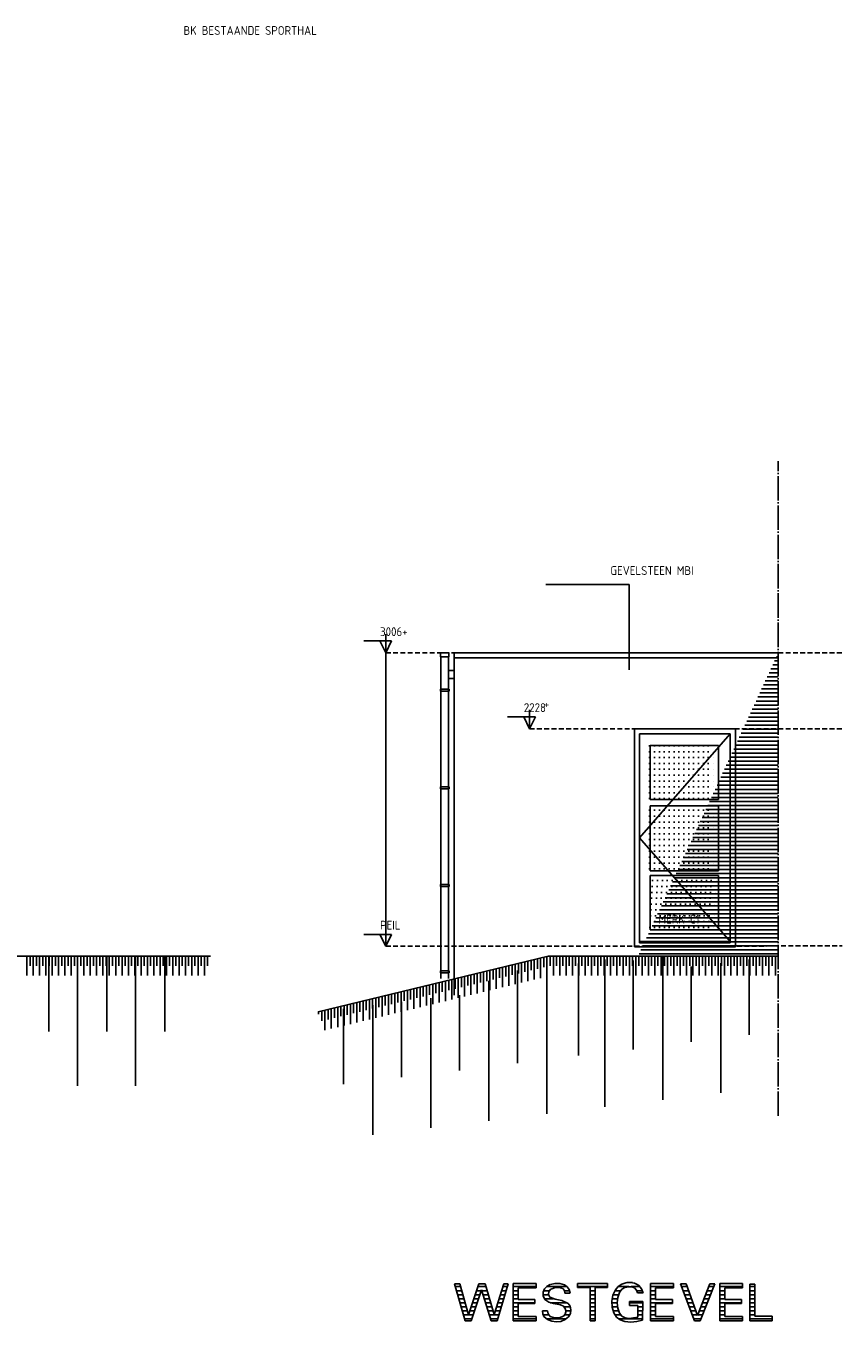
# Model space of a CAD drawing. Extents: x -20500 to 18806, y -14250 to 12231.
# Tile 16 of 16: x 10442 to 18806, y -2286 to 10989. Entities that reach past the tile are written whole.
import ezdxf

# ---------------------------------------------------------------- set-up
doc = ezdxf.new("R2010")
doc.units = 0
doc.header["$MEASUREMENT"] = 0
for name, pattern in [('DASHDOT', [300, 250, -25, 0, -25]), ('DASHED', [75, 50, -25]), ('DOT', [50, 0, -50])]:
    doc.linetypes.add(name, pattern=pattern)
for name, color, linetype in [('LAYER01', 7, 'CONTINUOUS'), ('LAYER107', 2, 'DOT'), ('LAYER11', 3, 'CONTINUOUS'), ('LAYER30', 1, 'CONTINUOUS'), ('LAYER52', 7, 'DASHED')]:
    doc.layers.add(name, color=color, linetype=linetype)
doc.styles.get("Standard").update_dxf_attribs({"font": 'isocp.shx'})

msp = doc.modelspace()

# ---------------------------------------------------------------- linework, layer by layer
at = {"layer": 'LAYER01', "color": 3, "linetype": 'DASHDOT'}
msp.add_line((18151.8753, -173.4848), (18151.8753, 6531.5155), dxfattribs=at)
at = {"layer": 'LAYER01', "color": 5, "linetype": 'Continuous'}
for p, q in [((16623.7503, 5269.34435), (15770.7489, 5269.34435)), ((16623.7503, 4394.516), (16623.7503, 5269.34435)), ((13903.5019, 4691.016), (14189.74915, 4691.016)), ((14129.74855, 4568.51465), (14069.751, 4691.016)), ((14129.74855, 4568.51465), (14129.74855, 4761.0153)), ((14189.74915, 4691.016), (14129.74855, 4568.51465)), ((14129.74855, 1562.5782), (14129.74855, 4568.51465)), ((14690.87675, 4568.51465), (14775.87585, 4568.51465)), ((14690.87675, 4527.63975), (14690.87675, 4568.51465)), ((14775.87585, 4527.63975), (14690.87675, 4527.63975)), ((14775.87585, 4568.51465), (14775.87585, 4527.63975)), ((15602.623, 4568.51465), (15602.623, 4569.51525)), ((15602.623, 3790.5159), (15602.623, 3983.0147)), ((15376.37635, 3913.015), (15662.6251, 3913.015)), ((15602.623, 3790.5159), (15542.62545, 3913.015)), ((15662.6251, 3913.015), (15602.623, 3790.5159)), ((14129.74855, 1562.5782), (14129.74855, 1755.07715)), ((13903.5019, 1685.0775), (14189.74915, 1685.0775)), ((14129.74855, 1562.5782), (14069.751, 1685.0775)), ((14189.74915, 1685.0775), (14129.74855, 1562.5782))]:
    msp.add_line(p, q, dxfattribs=at)
at = {"layer": 'LAYER01', "color": 5, "linetype": 'DASHED'}
for p, q in [((14129.74855, 4568.51465), (14831.8741, 4568.51465)), ((15602.623, 4568.51465), (18805.6244, 4568.51465)), ((15602.623, 3790.5159), (18805.6244, 3790.5159)), ((14129.74855, 1562.5782), (18805.6244, 1566.57865))]:
    msp.add_line(p, q, dxfattribs=at)
at = {"layer": 'LAYER01', "color": 1, "linetype": 'Continuous'}
for p, q in [((18151.8753, 4568.51465), (14831.8741, 4568.51465)), ((14831.8741, 4568.51465), (14831.8741, 1062.5162)), ((18151.8753, 4518.5154), (14831.8741, 4518.5154)), ((10678.2486, 1462.4531), (10678.2486, 690.4541)), ((10970.24995, 1462.4531), (10970.24995, 132.45245)), ((11272.25035, 1462.4531), (11272.25035, 690.4541)), ((11564.24865, 1462.4531), (11564.24865, 132.45245)), ((11866.2483, 1462.4531), (11866.2483, 690.4541)), ((15780.37565, 1342.8751), (15780.37565, -154.1246)), ((16103.8742, 1386.9852), (16103.8742, 442.9851)), ((16374.3744, 1427.5157), (16374.3744, -82.3281)), ((16666.37575, 1418.60865), (16666.37575, 506.6085)), ((16968.37615, 1459.4693), (16968.37615, -10.53055)), ((17260.37445, 1354.7658), (17260.37445, 582.76485)), ((17562.3749, 1391.2656), (17562.3749, 61.26495)), ((17854.3762, 1426.56335), (17854.3762, 654.5624)), ((15186.3739, 1208.0783), (15186.3739, -225.9221)), ((15478.37675, 1315.37495), (15478.37675, 367.3743)), ((14884.37345, 1062.5162), (14884.37345, 290.5153)), ((13998.3734, 960.4845), (13998.3734, -369.5151)), ((14290.3763, 995.7803), (14290.3763, 223.7813)), ((14592.3767, 1032.28195), (14592.3767, -297.7186)), ((13696.373, 923.9847), (13696.373, 151.98375))]:
    msp.add_line(p, q, dxfattribs=at)
at = {"layer": 'LAYER01', "color": 6, "linetype": 'Continuous'}
for p, q in [((18151.8753, 4527.3941), (18132.8537, 4527.3941)), ((18151.8753, 4404.0291), (18075.7828, 4404.0291)), ((18151.8753, 4445.1515), (18094.8044, 4445.1515)), ((18151.8753, 4486.27165), (18113.8275, 4486.27165)), ((18151.8753, 4280.66595), (18018.7134, 4280.66595)), ((18151.8753, 4321.7884), (18037.735, 4321.7884)), ((18151.8753, 4362.90895), (18056.7566, 4362.90895)), ((18151.8753, 4116.1808), (17942.62085, 4116.1808)), ((18151.8753, 4157.30325), (17961.64245, 4157.30325)), ((18151.8753, 4198.4234), (17980.6656, 4198.4234)), ((18151.8753, 4239.5458), (17999.69175, 4239.5458)), ((18151.8753, 3992.8177), (17885.55145, 3992.8177)), ((18151.8753, 4033.9382), (17904.57305, 4033.9382)), ((18151.8753, 4075.06025), (17923.59465, 4075.06025)), ((18151.8753, 3869.45455), (17828.48055, 3869.45455)), ((18151.8753, 3910.5751), (17847.50365, 3910.5751)), ((18151.8753, 3951.69755), (17866.52525, 3951.69755)), ((18151.8753, 3746.08955), (17771.41115, 3746.08955)), ((18151.8753, 3787.212), (17790.43275, 3787.212)), ((18151.8753, 3828.33215), (17809.45435, 3828.33215)), ((18151.8753, 3622.72645), (17714.34175, 3622.72645)), ((18151.8753, 3663.8489), (17733.36335, 3663.8489)), ((18151.8753, 3704.9694), (17752.38955, 3704.9694)), ((18151.8753, 3458.24125), (17638.2492, 3458.24125)), ((18151.8753, 3499.3637), (17657.2708, 3499.3637)), ((18151.8753, 3540.48385), (17676.2924, 3540.48385)), ((18151.8753, 3581.6063), (17695.3186, 3581.6063)), ((18151.8753, 3334.87815), (17581.1798, 3334.87815)), ((18151.8753, 3375.9983), (17600.2014, 3376.0006)), ((18151.8753, 3417.12075), (17619.223, 3417.12075)), ((18151.8753, 3211.51505), (17524.1089, 3211.51505)), ((18151.8753, 3252.63555), (17543.1305, 3252.63555)), ((18151.8753, 3293.75765), (17562.15365, 3293.75765)), ((18151.8753, 3088.15), (17467.0395, 3088.15)), ((18151.8753, 3129.27245), (17486.0611, 3129.27245)), ((18151.8753, 3170.3928), (17505.0873, 3170.3928)), ((18151.8753, 2923.66675), (17390.94695, 2923.66675)), ((18151.8753, 2964.7871), (17409.96855, 2964.7871)), ((18151.8753, 3005.90935), (17428.9917, 3005.90935)), ((18151.8753, 3047.0297), (17448.0179, 3047.0297)), ((18151.8753, 2800.30155), (17333.87755, 2800.30155)), ((18151.8753, 2841.424), (17352.89915, 2841.424)), ((18151.8753, 2882.54435), (17371.9208, 2882.54435)), ((18151.8753, 2676.93865), (17276.80665, 2676.93865)), ((18151.8753, 2718.05895), (17295.82975, 2718.06085)), ((18151.8753, 2759.1812), (17314.8514, 2759.1812)), ((18151.8753, 2553.5755), (17219.73725, 2553.5755)), ((18151.8753, 2594.69585), (17238.75885, 2594.69585)), ((18151.8753, 2635.8183), (17257.78505, 2635.8183)), ((18151.8753, 2430.2105), (17162.66785, 2430.2105)), ((18151.8753, 2471.33295), (17181.68945, 2471.33295)), ((18151.8753, 2512.45325), (17200.71565, 2512.45325)), ((18151.8753, 2265.72725), (17086.5753, 2265.72725)), ((18151.8753, 2306.84755), (17105.5969, 2306.84755)), ((18151.8753, 2347.9698), (17124.62005, 2347.9698)), ((18151.8753, 2389.09015), (17143.6447, 2389.09015)), ((18151.8753, 2142.362), (17029.5059, 2142.362)), ((18151.8753, 2183.48445), (17048.52755, 2183.48445)), ((18151.8753, 2224.6048), (17067.54915, 2224.6048)), ((18151.8753, 2018.9991), (16972.435, 2018.9991)), ((18151.8753, 2060.11945), (16991.45815, 2060.12135)), ((18151.8753, 2101.2417), (17010.4828, 2101.2417)), ((18151.8753, 1895.636), (16915.3656, 1895.636)), ((18151.8753, 1936.7563), (16934.3872, 1936.7563)), ((18151.8753, 1977.87875), (16953.4134, 1977.87875)), ((18151.8753, 1731.15065), (16839.27305, 1731.15065)), ((18151.8753, 1772.27095), (16858.2962, 1772.27095)), ((18151.8753, 1813.3934), (16877.3178, 1813.3934)), ((18151.8753, 1854.51375), (16896.344, 1854.51375)), ((18151.8753, 1607.7875), (16782.20365, 1607.7875)), ((18151.8753, 1648.90785), (16801.2253, 1648.90785)), ((18151.8753, 1690.0303), (16820.2469, 1690.0303)), ((18151.8753, 1484.4226), (16725.13275, 1484.4226)), ((18151.8753, 1525.54495), (16744.1559, 1525.54495)), ((18151.8753, 1566.66525), (16763.18205, 1566.66525))]:
    msp.add_line(p, q, dxfattribs=at)
at = {"layer": 'LAYER01', "color": 3, "linetype": 'DOT'}
for p, q in [((16833.1253, 3615.51095), (17533.8745, 3615.51095)), ((16833.1253, 3555.51145), (17533.8745, 3555.51145)), ((16833.1253, 3495.5101), (17533.8745, 3495.5101)), ((16833.1253, 3435.51065), (17533.8745, 3435.51065)), ((16833.1253, 3375.51115), (17533.8745, 3375.51115)), ((16833.1253, 3315.5098), (17533.8745, 3315.5098)), ((16833.1253, 3255.51035), (17533.8745, 3255.51035)), ((16833.1253, 3195.51105), (17533.8745, 3195.51105)), ((16833.1253, 3135.5097), (17533.8745, 3135.5097)), ((16833.1253, 3075.5104), (17533.8745, 3075.5104)), ((16833.1253, 2955.51165), (17533.8745, 2955.51165)), ((16833.1253, 2895.5103), (17533.8745, 2895.5103)), ((16833.1253, 2835.51085), (17533.8745, 2835.51085)), ((16833.1253, 2775.51155), (17533.8745, 2775.51155)), ((16833.1253, 2715.51), (17533.8745, 2715.51)), ((16833.1253, 2655.5107), (17533.8745, 2655.5107)), ((16833.1253, 2595.51125), (17533.8745, 2595.51125)), ((16833.1253, 2535.50985), (17533.8745, 2535.50985)), ((16833.1253, 2475.5106), (17533.8745, 2475.5106)), ((16833.1253, 2415.51115), (17533.8745, 2415.51115)), ((16833.1253, 2355.50975), (17533.8745, 2355.50975)), ((16859.7931, 2175.51155), (17533.8745, 2175.51155)), ((16863.40485, 2235.511), (17533.8745, 2235.511)), ((16848.9578, 1995.51145), (17533.8745, 1995.51145)), ((16852.5696, 2055.5109), (17533.8745, 2055.5109)), ((16856.18135, 2115.5102), (17533.8745, 2115.5102)), ((16841.7343, 1875.5108), (17533.8745, 1875.5108)), ((16845.34605, 1935.51005), (17533.8745, 1935.51005)), ((16834.5093, 1755.50995), (17533.8745, 1755.50995)), ((16838.12255, 1815.5113), (17533.8745, 1815.5113))]:
    msp.add_line(p, q, dxfattribs=at)
at = {"layer": 'LAYER107', "color": 5, "linetype": 'Continuous'}
for p, q in [((14942.8131, -2272.703), (14832.7484, -1892.5783)), ((14832.7484, -1892.5783), (14859.75035, -1892.5783)), ((14859.75035, -1892.5783), (14886.74925, -1892.5783)), ((14886.74925, -1892.5783), (14978.12345, -2210.3903)), ((14978.12345, -2210.3903), (15081.9992, -1892.5783)), ((15109.00115, -1956.9689), (15003.06395, -2272.703)), ((15081.9992, -1892.5783), (15146.373, -1892.5783)), ((15208.6853, -2272.703), (15109.00115, -1956.9689)), ((15146.373, -1892.5783), (15241.9388, -2208.3124)), ((15241.9388, -2208.3124), (15339.56145, -1892.5783)), ((15385.25085, -1892.5783), (15270.99915, -2272.703)), ((15339.56145, -1892.5783), (15385.25085, -1892.5783)), ((15434.2514, -2077.92185), (15434.2514, -1890.98375)), ((15434.2514, -1890.98375), (15668.9987, -1890.98375)), ((15668.9987, -1934.5936), (15486.18775, -1934.5936)), ((15486.18775, -1934.5936), (15486.18775, -2055.76515)), ((15668.9987, -1890.98375), (15668.9987, -1934.5936)), ((15742.7719, -1980.00545), (15757.68125, -1944.64225)), ((15743.52875, -2018.51655), (15742.7719, -1980.00545)), ((15757.68585, -1944.5627), (15783.5083, -1918.9722)), ((15783.5083, -1918.9722), (15815.7791, -1902.33595)), ((15800.09155, -1971.83325), (15796.45845, -2002.5236)), ((15820.68785, -1948.71825), (15800.09155, -1971.83325)), ((15815.87525, -1902.3279), (15863.43385, -1891.63725)), ((15868.03285, -1931.0934), (15820.72295, -1948.71425)), ((15863.43385, -1891.63725), (15912.34285, -1891.86765)), ((15918.37465, -1934.17185), (15868.03285, -1931.0934)), ((15912.34285, -1891.86765), (15959.95025, -1903.0609)), ((15942.90925, -1943.1402), (15918.36245, -1934.1709)), ((15960.2234, -1962.718), (15942.90925, -1943.1402)), ((15959.87245, -1903.0155), (15989.05485, -1923.8888)), ((15966.127, -1988.1716), (15960.2234, -1962.718)), ((15993.1259, -1988.1716), (15966.127, -1988.1716)), ((15989.05485, -1923.8888), (16009.50625, -1953.48165)), ((16018.75155, -1988.1716), (15993.1259, -1988.1716)), ((16009.50625, -1953.48165), (16018.7271, -1988.25395)), ((16094.87455, -1931.8283), (16094.87455, -1890.2811)), ((16094.87455, -1890.2811), (16252.7481, -1890.2811)), ((16223.68775, -1931.8283), (16094.87455, -1931.8283)), ((16223.68775, -2272.4846), (16223.68775, -1931.8283)), ((16252.7481, -1890.2811), (16400.25025, -1890.2811)), ((16400.25025, -1931.8283), (16275.6241, -1931.8283)), ((16275.6241, -1931.8283), (16275.6241, -2272.4846)), ((16400.25025, -1890.2811), (16400.25025, -1931.8283)), ((16456.4865, -2010.5688), (16482.23725, -1954.2448)), ((16482.24945, -1954.24975), (16511.40135, -1921.47675)), ((16523.75185, -1981.2496), (16506.64215, -2033.51995)), ((16511.40135, -1921.47675), (16548.19795, -1897.2664)), ((16547.29155, -1950.29375), (16523.78845, -1981.19335)), ((16580.3955, -1930.0083), (16547.29155, -1950.29375)), ((16548.19795, -1897.2664), (16590.01005, -1883.4257)), ((16618.62335, -1923.0934), (16580.3955, -1930.0083)), ((16590.01005, -1883.4257), (16633.9813, -1880.90115)), ((16649.50105, -1923.8455), (16618.64775, -1923.07035)), ((16633.873, -1880.8588), (16680.0064, -1887.14045)), ((16677.7115, -1936.3695), (16649.50105, -1923.8455)), ((16698.9807, -1958.73545), (16677.7115, -1936.3695)), ((16680.0064, -1887.14045), (16720.9091, -1909.0868)), ((16710.06165, -1987.484), (16698.9807, -1958.73545)), ((16734.93805, -1987.484), (16710.06165, -1987.484)), ((16720.9091, -1909.0868), (16751.6861, -1944.10665)), ((16768.18695, -1987.484), (16734.93805, -1987.484)), ((16751.6861, -1944.10665), (16768.1946, -1987.4901)), ((16841.74955, -2077.92185), (16841.74955, -1890.98375)), ((16841.74955, -1890.98375), (17076.43585, -1890.98375)), ((17076.43585, -1934.5936), (16893.6859, -1934.5936)), ((16893.6859, -1934.5936), (16893.6859, -2055.76515)), ((17076.43585, -1890.98375), (17076.43585, -1934.5936)), ((17293.87665, -2273.9683), (17148.5016, -1895.2339)), ((17148.5016, -1895.2339), (17179.6234, -1895.2339)), ((17179.6234, -1895.2339), (17208.68835, -1895.2339)), ((17208.68835, -1895.2339), (17325.06255, -2218.5776)), ((17325.06255, -2218.5776), (17451.7502, -1895.2339)), ((17501.62355, -1895.2339), (17349.9359, -2273.9683)), ((17451.7502, -1895.2339), (17501.62355, -1895.2339)), ((17551.74865, -2077.92185), (17551.74865, -1890.98375)), ((17551.74865, -1890.98375), (17786.499, -1890.98375)), ((17786.499, -1934.5936), (17603.68805, -1934.5936)), ((17603.68805, -1934.5936), (17603.68805, -2055.76515)), ((17786.499, -1890.98375), (17786.499, -1934.5936)), ((17859.99755, -2102.15645), (17859.99755, -1895.82785)), ((17859.99755, -1895.82785), (17911.9385, -1895.82785)), ((17911.9385, -1895.82785), (17911.9385, -2226.7809)), ((15434.2514, -2272.4846), (15434.2514, -2077.92185)), ((15486.18775, -2055.76515), (15658.5617, -2055.76515)), ((15658.5617, -2096.6097), (15486.18775, -2096.6097)), ((15486.18775, -2096.6097), (15486.18775, -2228.8595)), ((15658.5617, -2055.76515), (15658.5617, -2096.6097)), ((15759.8114, -2053.26555), (15743.52875, -2018.51655)), ((15801.3794, -2082.20825), (15759.8648, -2053.37125)), ((15796.45845, -2002.5236), (15811.04735, -2029.768)), ((15849.8123, -2096.89065), (15801.3794, -2082.20825)), ((15810.99855, -2029.7186), (15864.3921, -2050.51345)), ((15918.37465, -2110.04675), (15849.8123, -2096.89065)), ((15864.31275, -2050.5003), (15934.9365, -2065.71905)), ((15951.26345, -2124.14), (15918.3502, -2110.0195)), ((15934.9365, -2065.71905), (15997.31295, -2094.81985)), ((15997.24885, -2094.81275), (16018.7271, -2123.91855)), ((16018.7271, -2123.91855), (16027.0218, -2159.2043)), ((16445.16755, -2071.4571), (16456.4865, -2010.5688)), ((16448.9609, -2133.27255), (16445.16755, -2071.4571)), ((16506.64215, -2033.51995), (16500.8957, -2087.891)), ((16500.8957, -2087.891), (16506.64215, -2142.2621)), ((16626.9394, -2115.57825), (16626.9394, -2074.03125)), ((16626.9394, -2074.03125), (16764.06405, -2074.03125)), ((16714.18915, -2115.57825), (16626.9394, -2115.57825)), ((16712.1231, -2236.04715), (16714.18915, -2115.57825)), ((16764.06405, -2074.03125), (16759.8755, -2267.2186)), ((16841.74955, -2272.4846), (16841.74955, -2077.92185)), ((16893.6859, -2055.76515), (17066.06295, -2055.76515)), ((17066.06295, -2096.6097), (16893.6859, -2096.6097)), ((16893.6859, -2096.6097), (16893.6859, -2228.8595)), ((17066.06295, -2055.76515), (17066.06295, -2096.6097)), ((17551.74865, -2272.4846), (17551.74865, -2077.92185)), ((17603.68805, -2055.76515), (17776.1261, -2055.76515)), ((17776.1261, -2096.6097), (17603.68805, -2096.6097)), ((17603.68805, -2096.6097), (17603.68805, -2228.8595)), ((17776.1261, -2055.76515), (17776.1261, -2096.6097)), ((17859.99755, -2272.4846), (17859.99755, -2102.15645)), ((15486.18775, -2228.8595), (15668.9987, -2228.8595)), ((15668.9987, -2228.8595), (15668.9987, -2272.4846)), ((15735.56365, -2169.578), (15787.5, -2169.578)), ((15738.2324, -2199.946), (15735.57585, -2169.5448)), ((15750.81175, -2227.7502), (15738.2324, -2199.946)), ((15787.0529, -2257.6433), (15750.71105, -2227.67465)), ((15787.5, -2169.578), (15794.3924, -2201.76715)), ((15794.3924, -2201.76715), (15814.52635, -2227.76525)), ((15814.4989, -2227.7502), (15859.1385, -2242.82205)), ((15859.1385, -2242.82205), (15906.3217, -2241.8215)), ((15906.3217, -2241.8215), (15950.354, -2224.82795)), ((15950.2487, -2224.87525), (15967.7368, -2204.86965)), ((15972.3755, -2152.969), (15951.26345, -2124.14)), ((16003.4973, -2231.90575), (15966.24755, -2260.59875)), ((15967.7368, -2204.86965), (15975.589, -2179.34875)), ((15975.589, -2179.34875), (15972.36025, -2152.94075)), ((16023.761, -2198.23475), (16003.5507, -2231.86245)), ((16027.06145, -2159.20335), (16023.761, -2198.23475)), ((16467.688, -2192.43735), (16448.9609, -2133.27255)), ((16494.0506, -2234.03685), (16467.7536, -2192.527)), ((16533.00475, -2264.3526), (16494.0506, -2234.03685)), ((16506.64215, -2142.2621), (16523.78385, -2194.60565)), ((16523.75185, -2194.51505), (16549.75585, -2223.8886)), ((16549.75585, -2223.8886), (16584.1522, -2242.62275)), ((16584.1522, -2242.62275), (16622.69135, -2248.5409)), ((16622.8119, -2248.5157), (16712.3245, -2235.99185)), ((16893.6859, -2228.8595), (17076.43585, -2228.8595)), ((17076.43585, -2228.8595), (17076.43585, -2272.4846)), ((17603.68805, -2228.8595), (17786.499, -2228.8595)), ((17786.499, -2228.8595), (17786.499, -2272.4846)), ((17911.9385, -2226.7809), (18087.8113, -2226.7809)), ((18087.8113, -2226.7809), (18087.8113, -2272.4846)), ((15003.06395, -2272.703), (14942.8131, -2272.703)), ((15270.99915, -2272.703), (15208.6853, -2272.703)), ((15668.9987, -2272.4846), (15434.2514, -2272.4846)), ((15829.8111, -2276.7477), (15787.0529, -2257.6433)), ((15876.10625, -2283.8196), (15829.8111, -2276.7477)), ((15922.8836, -2278.28295), (15876.10625, -2283.8196)), ((15966.24755, -2260.59875), (15922.8836, -2278.28295)), ((16275.6241, -2272.4846), (16223.68775, -2272.4846)), ((16579.8752, -2279.67205), (16533.00475, -2264.3526)), ((16640.15505, -2285.7111), (16579.9881, -2279.69015)), ((16701.0422, -2281.4972), (16640.15505, -2285.7111)), ((16759.8755, -2267.2186), (16701.0422, -2281.4972)), ((17076.43585, -2272.4846), (16841.74955, -2272.4846)), ((17349.9359, -2273.9683), (17293.87665, -2273.9683)), ((17786.499, -2272.4846), (17551.74865, -2272.4846)), ((18087.8113, -2272.4846), (17859.99755, -2272.4846))]:
    msp.add_line(p, q, dxfattribs=at)
at = {"layer": 'LAYER107', "color": 2, "linetype": 'Continuous'}
for p, q in [((14895.5078, -1923.0442), (14841.57105, -1923.0442)), ((14907.3303, -1964.1655), (14853.4775, -1964.1655)), ((15106.5857, -1964.1655), (15058.59985, -1964.1655)), ((15155.59385, -1923.0442), (15072.0413, -1923.0442)), ((15168.04045, -1964.1655), (15111.2732, -1964.1655)), ((15363.7329, -1964.1655), (15317.42555, -1964.1655)), ((15376.09405, -1923.0442), (15330.1422, -1923.0442)), ((15668.9987, -1923.0442), (15434.2514, -1923.0442)), ((15486.18775, -1964.1655), (15434.2514, -1964.1655)), ((15804.35945, -1964.1655), (15747.31295, -1964.1655)), ((15988.2126, -1923.0442), (15778.2181, -1923.0442)), ((16013.7375, -1964.1655), (15960.9436, -1964.1655)), ((16400.25025, -1923.0442), (16094.87455, -1923.0442)), ((16275.6241, -1964.1655), (16223.68775, -1964.1655)), ((16534.48335, -1964.1655), (16476.4267, -1964.1655)), ((16618.80495, -1923.0442), (16509.6222, -1923.0442)), ((16657.1518, -1881.9229), (16599.33625, -1881.9229)), ((16735.91765, -1923.0442), (16645.44525, -1923.0442)), ((16761.5341, -1964.1655), (16702.12095, -1964.1655)), ((17076.43585, -1923.0442), (16841.74955, -1923.0442)), ((16893.6859, -1964.1655), (16841.74955, -1964.1655)), ((17218.6981, -1923.0442), (17159.17665, -1923.0442)), ((17233.4961, -1964.1655), (17174.96035, -1964.1655)), ((17474.01735, -1964.1655), (17424.74365, -1964.1655)), ((17490.48615, -1923.0442), (17440.8539, -1923.0442)), ((17786.499, -1923.0442), (17551.74865, -1923.0442)), ((17603.68805, -1964.1655), (17551.74865, -1964.1655)), ((17911.9385, -1923.0442), (17859.99755, -1923.0442)), ((17911.9385, -1964.1655), (17859.99755, -1964.1655)), ((14919.15285, -2005.2868), (14865.3839, -2005.2868)), ((14930.9784, -2046.40825), (14877.29035, -2046.40825)), ((14942.8009, -2087.52955), (14889.1983, -2087.52955)), ((15065.19625, -2087.52955), (15018.28155, -2087.52955)), ((15078.99015, -2046.40825), (15031.7215, -2046.40825)), ((15092.7902, -2005.2868), (15045.1584, -2005.2868)), ((15180.48705, -2005.2868), (15124.2584, -2005.2868)), ((15192.93365, -2046.40825), (15137.2406, -2046.40825)), ((15205.38025, -2087.52955), (15150.2228, -2087.52955)), ((15326.6556, -2087.52955), (15279.2816, -2087.52955)), ((15339.0167, -2046.40825), (15291.9983, -2046.40825)), ((15351.3748, -2005.2868), (15304.71345, -2005.2868)), ((15486.18775, -2005.2868), (15434.2514, -2005.2868)), ((15486.18775, -2046.40825), (15434.2514, -2046.40825)), ((15658.5617, -2087.5286), (15434.2514, -2087.52955)), ((15797.0581, -2005.2868), (15741.4337, -2005.2868)), ((15846.2082, -2046.40825), (15755.101, -2046.40825)), ((15986.4456, -2087.5286), (15813.6322, -2087.5286)), ((16275.6241, -2005.2868), (16223.68775, -2005.2868)), ((16275.6241, -2046.40825), (16223.68775, -2046.40825)), ((16275.6241, -2087.5286), (16223.68775, -2087.5286)), ((16500.8957, -2087.5286), (16444.6884, -2087.5286)), ((16504.2267, -2046.40825), (16447.9538, -2046.40825)), ((16514.357, -2005.2868), (16458.20925, -2005.2868)), ((16763.76955, -2087.5286), (16626.9394, -2087.5286)), ((16893.6859, -2005.2868), (16841.74955, -2005.2868)), ((16893.6859, -2046.40825), (16841.74955, -2046.40825)), ((17066.06295, -2087.5286), (16841.74955, -2087.5286)), ((17248.29865, -2005.2868), (17190.74555, -2005.2868)), ((17263.0966, -2046.40715), (17206.52925, -2046.40715)), ((17277.89915, -2087.5286), (17222.31445, -2087.5286)), ((17424.6063, -2087.5286), (17376.40685, -2087.5286)), ((17441.07515, -2046.40715), (17392.52165, -2046.40715)), ((17457.5485, -2005.2868), (17408.6319, -2005.2868)), ((17603.68805, -2005.2868), (17551.74865, -2005.2868)), ((17603.68805, -2046.40715), (17551.74865, -2046.40715)), ((17776.1261, -2087.5286), (17551.74865, -2087.5286)), ((17911.9385, -2005.2868), (17859.99755, -2005.2868)), ((17911.9385, -2046.40715), (17859.99755, -2046.40715)), ((17911.9385, -2087.5286), (17859.99755, -2087.5286)), ((14954.6234, -2128.6499), (14901.10015, -2128.6499)), ((14966.4459, -2169.7712), (14913.0081, -2169.7712)), ((15023.80065, -2210.8927), (14924.91455, -2210.8927)), ((15010.0067, -2252.01395), (14936.821, -2252.01395)), ((15037.6007, -2169.7712), (14991.3986, -2169.7712)), ((15051.3962, -2128.6499), (15004.8401, -2128.6499)), ((15217.82685, -2128.6499), (15163.20495, -2128.6499)), ((15230.27345, -2169.7712), (15176.18715, -2169.7712)), ((15289.57825, -2210.8927), (15189.17235, -2210.8927)), ((15277.2156, -2252.01395), (15202.15455, -2252.01395)), ((15301.9348, -2169.7712), (15253.85285, -2169.7712)), ((15314.2975, -2128.6499), (15266.5695, -2128.6499)), ((15486.18775, -2128.6499), (15434.2514, -2128.6499)), ((15486.18775, -2169.7712), (15434.2514, -2169.7712)), ((15486.18775, -2210.8927), (15434.2514, -2210.8927)), ((15668.9987, -2252.01395), (15434.2514, -2252.01395)), ((15787.5, -2169.7712), (15735.55605, -2169.7712)), ((15799.4461, -2210.8927), (15741.85335, -2210.8927)), ((15979.7241, -2252.01395), (15778.52785, -2252.01395)), ((16020.75655, -2128.6499), (15956.38125, -2128.6499)), ((16018.53025, -2210.8927), (15963.92365, -2210.8927)), ((16027.9358, -2169.7712), (15975.7141, -2169.7712)), ((16275.6241, -2128.6499), (16223.68775, -2128.6499)), ((16275.6241, -2169.7712), (16223.68775, -2169.7712)), ((16275.6241, -2210.8927), (16223.68775, -2210.8927)), ((16275.6241, -2252.01395), (16223.68775, -2252.01395)), ((16504.1092, -2128.6499), (16448.143, -2128.6499)), ((16514.1159, -2169.7712), (16458.60445, -2169.7712)), ((16535.968, -2210.8927), (16476.95005, -2210.8927)), ((16760.2051, -2252.01395), (16513.68865, -2252.01395)), ((16761.0962, -2210.8927), (16712.55495, -2210.8927)), ((16761.99035, -2169.7712), (16713.25835, -2169.7712)), ((16762.87995, -2128.6499), (16713.9633, -2128.6499)), ((16893.6859, -2128.6499), (16841.74955, -2128.6499)), ((16893.6859, -2169.7712), (16841.74955, -2169.7712)), ((16893.6859, -2210.8927), (16841.74955, -2210.8927)), ((17076.43585, -2252.01395), (16841.74955, -2252.01395)), ((17292.69715, -2128.6499), (17238.0951, -2128.6499)), ((17307.49815, -2169.7712), (17253.8788, -2169.7712)), ((17322.29615, -2210.8927), (17269.664, -2210.8927)), ((17358.72955, -2252.01395), (17285.4492, -2252.01395)), ((17375.19835, -2210.8927), (17328.07465, -2210.8927)), ((17391.6687, -2169.7712), (17344.1849, -2169.7712)), ((17408.1375, -2128.6499), (17360.29665, -2128.6499)), ((17603.68805, -2128.6499), (17551.74865, -2128.6499)), ((17603.68805, -2169.7712), (17551.74865, -2169.7712)), ((17603.68805, -2210.8927), (17551.74865, -2210.8927)), ((17786.499, -2252.01395), (17551.74865, -2252.01395)), ((17911.9385, -2128.6499), (17859.99755, -2128.6499)), ((17911.9385, -2169.7712), (17859.99755, -2169.7712)), ((17911.9385, -2210.8927), (17859.99755, -2210.8927)), ((18087.8113, -2252.01395), (17859.99755, -2252.01395))]:
    msp.add_line(p, q, dxfattribs=at)
at = {"layer": 'LAYER11', "color": 1, "linetype": 'Continuous'}
for p, q in [((-1929.1256, 1462.51545), (12332.6256, 1462.51545)), ((15794.6274, 1462.51545), (13436.0016, 892.51635)), ((18151.8753, 1462.51545), (15794.6274, 1462.51545))]:
    msp.add_line(p, q, dxfattribs=at)
at = {"layer": 'LAYER11', "color": 5, "linetype": 'Continuous'}
for p, q in [((10451.60295, 1262.5149), (10451.60295, 1462.51545)), ((10451.60295, 1362.51515), (10451.60295, 1462.51545)), ((10484.10265, 1362.51515), (10484.10265, 1462.51545)), ((10516.6054, 1262.5149), (10516.6054, 1462.51545)), ((10516.6054, 1362.51515), (10516.6054, 1462.51545)), ((10549.10505, 1362.51515), (10549.10505, 1462.51545)), ((10581.604, 1262.5149), (10581.604, 1462.51545)), ((10581.604, 1362.51515), (10581.604, 1462.51545)), ((10614.1037, 1362.51515), (10614.1037, 1462.51545)), ((10646.60265, 1262.5149), (10646.60265, 1462.51545)), ((10646.60265, 1362.51515), (10646.60265, 1462.51545)), ((10679.10615, 1362.51515), (10679.10615, 1462.51545)), ((10711.60505, 1262.5149), (10711.60505, 1462.51545)), ((10711.60505, 1362.51515), (10711.60505, 1462.51545)), ((10744.10475, 1362.51515), (10744.10475, 1462.51545)), ((10776.6037, 1262.5149), (10776.6037, 1462.51545)), ((10776.6037, 1362.51515), (10776.6037, 1462.51545)), ((10809.10265, 1362.51515), (10809.10265, 1462.51545)), ((10841.60235, 1262.5149), (10841.60235, 1462.51545)), ((10841.60235, 1362.51515), (10841.60235, 1462.51545)), ((10874.10585, 1362.51515), (10874.10585, 1462.51545)), ((10906.60475, 1262.5149), (10906.60475, 1462.51545)), ((10906.60475, 1362.51515), (10906.60475, 1462.51545)), ((10939.1037, 1362.51515), (10939.1037, 1462.51545)), ((10971.6034, 1262.5149), (10971.6034, 1462.51545)), ((10971.6034, 1362.51515), (10971.6034, 1462.51545)), ((11004.10235, 1362.51515), (11004.10235, 1462.51545)), ((11036.60585, 1262.5149), (11036.60585, 1462.51545)), ((11036.60585, 1362.51515), (11036.60585, 1462.51545)), ((11069.10475, 1362.51515), (11069.10475, 1462.51545)), ((11101.60445, 1262.5149), (11101.60445, 1462.51545)), ((11101.60445, 1362.51515), (11101.60445, 1462.51545)), ((11134.1034, 1362.51515), (11134.1034, 1462.51545)), ((11166.6031, 1262.5149), (11166.6031, 1462.51545)), ((11166.6031, 1362.51515), (11166.6031, 1462.51545)), ((11199.10585, 1362.51515), (11199.10585, 1462.51545)), ((11231.60555, 1262.5149), (11231.60555, 1462.51545)), ((11231.60555, 1362.51515), (11231.60555, 1462.51545)), ((11264.10445, 1362.51515), (11264.10445, 1462.51545)), ((11296.6034, 1262.5149), (11296.6034, 1462.51545)), ((11296.6034, 1362.51515), (11296.6034, 1462.51545)), ((11329.1031, 1362.51515), (11329.1031, 1462.51545)), ((11361.602, 1262.5149), (11361.602, 1462.51545)), ((11361.602, 1362.51515), (11361.602, 1462.51545)), ((11394.10555, 1362.51515), (11394.10555, 1462.51545)), ((11426.60445, 1262.5149), (11426.60445, 1462.51545)), ((11426.60445, 1362.51515), (11426.60445, 1462.51545)), ((11459.10415, 1362.51515), (11459.10415, 1462.51545)), ((11491.6031, 1262.5149), (11491.6031, 1462.51545)), ((11491.6031, 1362.51515), (11491.6031, 1462.51545)), ((11524.1028, 1362.51515), (11524.1028, 1462.51545)), ((11556.60555, 1262.5149), (11556.60555, 1462.51545)), ((11556.60555, 1362.51515), (11556.60555, 1462.51545)), ((11589.1052, 1362.51515), (11589.1052, 1462.51545)), ((11621.60415, 1262.5149), (11621.60415, 1462.51545)), ((11621.60415, 1362.51515), (11621.60415, 1462.51545)), ((11654.10385, 1362.51515), (11654.10385, 1462.51545)), ((11686.6028, 1262.5149), (11686.6028, 1462.51545)), ((11686.6028, 1362.51515), (11686.6028, 1462.51545)), ((11719.1017, 1362.51515), (11719.1017, 1462.51545)), ((11751.6052, 1262.5149), (11751.6052, 1462.51545)), ((11751.6052, 1362.51515), (11751.6052, 1462.51545)), ((11784.10415, 1362.51515), (11784.10415, 1462.51545)), ((11816.60385, 1262.5149), (11816.60385, 1462.51545)), ((11816.60385, 1362.51515), (11816.60385, 1462.51545)), ((11849.1028, 1362.51515), (11849.1028, 1462.51545)), ((11881.6025, 1262.5149), (11881.6025, 1462.51545)), ((11881.6025, 1362.51515), (11881.6025, 1462.51545)), ((11914.1052, 1362.51515), (11914.1052, 1462.51545)), ((11946.6049, 1262.5149), (11946.6049, 1462.51545)), ((11946.6049, 1362.51515), (11946.6049, 1462.51545)), ((11979.10385, 1362.51515), (11979.10385, 1462.51545)), ((12011.60355, 1262.5149), (12011.60355, 1462.51545)), ((12011.60355, 1362.51515), (12011.60355, 1462.51545)), ((12044.1025, 1362.51515), (12044.1025, 1462.51545)), ((12076.606, 1262.5149), (12076.606, 1462.51545)), ((12076.606, 1362.51515), (12076.606, 1462.51545)), ((12109.1049, 1362.51515), (12109.1049, 1462.51545)), ((12141.6046, 1262.5149), (12141.6046, 1462.51545)), ((12141.6046, 1362.51515), (12141.6046, 1462.51545)), ((12174.10355, 1362.51515), (12174.10355, 1462.51545)), ((12206.6025, 1262.5149), (12206.6025, 1462.51545)), ((12206.6025, 1362.51515), (12206.6025, 1462.51545)), ((12239.10215, 1362.51515), (12239.10215, 1462.51545)), ((12271.6057, 1262.5149), (12271.6057, 1462.51545)), ((12271.6057, 1362.51515), (12271.6057, 1462.51545)), ((12304.1046, 1362.51515), (12304.1046, 1462.51545)), ((15814.1037, 1362.51515), (15814.1037, 1462.51545)), ((15846.6034, 1262.5149), (15846.6034, 1462.51545)), ((15846.6034, 1362.51515), (15846.6034, 1462.51545)), ((15879.10155, 1362.51515), (15879.10155, 1462.51545)), ((15911.60585, 1262.5149), (15911.60585, 1462.51545)), ((15911.60585, 1362.51515), (15911.60585, 1462.51545)), ((15944.104, 1362.51515), (15944.104, 1462.51545)), ((15976.6037, 1262.5149), (15976.6037, 1462.51545)), ((15976.6037, 1362.51515), (15976.6037, 1462.51545)), ((16009.1034, 1362.51515), (16009.1034, 1462.51545)), ((16041.6031, 1262.5149), (16041.6031, 1462.51545)), ((16041.6031, 1362.51515), (16041.6031, 1462.51545)), ((16074.10585, 1362.51515), (16074.10585, 1462.51545)), ((16106.60555, 1262.5149), (16106.60555, 1462.51545)), ((16106.60555, 1362.51515), (16106.60555, 1462.51545)), ((16139.1037, 1362.51515), (16139.1037, 1462.51545)), ((16171.6034, 1262.5149), (16171.6034, 1462.51545)), ((16171.6034, 1362.51515), (16171.6034, 1462.51545)), ((16204.1031, 1362.51515), (16204.1031, 1462.51545)), ((16236.60125, 1262.5149), (16236.60125, 1462.51545)), ((16236.60125, 1362.51515), (16236.60125, 1462.51545)), ((16269.10555, 1362.51515), (16269.10555, 1462.51545)), ((16301.6037, 1262.5149), (16301.6037, 1462.51545)), ((16301.6037, 1362.51515), (16301.6037, 1462.51545)), ((16334.1034, 1362.51515), (16334.1034, 1462.51545)), ((16366.6031, 1262.5149), (16366.6031, 1462.51545)), ((16366.6031, 1362.51515), (16366.6031, 1462.51545)), ((16399.1028, 1362.51515), (16399.1028, 1462.51545)), ((16431.60555, 1262.5149), (16431.60555, 1462.51545)), ((16431.60555, 1362.51515), (16431.60555, 1462.51545)), ((16464.1052, 1362.51515), (16464.1052, 1462.51545)), ((16496.6034, 1262.5149), (16496.6034, 1462.51545)), ((16496.6034, 1362.51515), (16496.6034, 1462.51545)), ((16529.1031, 1362.51515), (16529.1031, 1462.51545)), ((16561.6028, 1262.5149), (16561.6028, 1462.51545)), ((16561.6028, 1362.51515), (16561.6028, 1462.51545)), ((16594.10555, 1362.51515), (16594.10555, 1462.51545)), ((16626.6052, 1262.5149), (16626.6052, 1462.51545)), ((16626.6052, 1362.51515), (16626.6052, 1462.51545)), ((16659.1049, 1362.51515), (16659.1049, 1462.51545)), ((16691.6031, 1262.5149), (16691.6031, 1462.51545)), ((16691.6031, 1362.51515), (16691.6031, 1462.51545)), ((16724.1028, 1362.51515), (16724.1028, 1462.51545)), ((16756.6025, 1262.5149), (16756.6025, 1462.51545)), ((16756.6025, 1362.51515), (16756.6025, 1462.51545)), ((16789.1052, 1362.51515), (16789.1052, 1462.51545)), ((16821.6049, 1262.5149), (16821.6049, 1462.51545)), ((16821.6049, 1362.51515), (16821.6049, 1462.51545)), ((16854.1031, 1362.51515), (16854.1031, 1462.51545)), ((16886.6028, 1262.5149), (16886.6028, 1462.51545)), ((16886.6028, 1362.51515), (16886.6028, 1462.51545)), ((16919.1025, 1362.51515), (16919.1025, 1462.51545)), ((16951.6052, 1262.5149), (16951.6052, 1462.51545)), ((16951.6052, 1362.51515), (16951.6052, 1462.51545)), ((16984.1049, 1362.51515), (16984.1049, 1462.51545)), ((17016.6046, 1262.5149), (17016.6046, 1462.51545)), ((17016.6046, 1362.51515), (17016.6046, 1462.51545)), ((17049.1028, 1362.51515), (17049.1028, 1462.51545)), ((17081.6025, 1262.5149), (17081.6025, 1462.51545)), ((17081.6025, 1362.51515), (17081.6025, 1462.51545)), ((17114.1052, 1362.51515), (17114.1052, 1462.51545)), ((17146.6049, 1262.5149), (17146.6049, 1462.51545)), ((17146.6049, 1362.51515), (17146.6049, 1462.51545)), ((17179.1046, 1362.51515), (17179.1046, 1462.51545)), ((17211.6028, 1262.5149), (17211.6028, 1462.51545)), ((17211.6028, 1362.51515), (17211.6028, 1462.51545)), ((17244.1025, 1362.51515), (17244.1025, 1462.51545)), ((17276.60215, 1262.5149), (17276.60215, 1462.51545)), ((17276.60215, 1362.51515), (17276.60215, 1462.51545)), ((17309.1049, 1362.51515), (17309.1049, 1462.51545)), ((17341.6046, 1262.5149), (17341.6046, 1462.51545)), ((17341.6046, 1362.51515), (17341.6046, 1462.51545)), ((17374.1043, 1362.51515), (17374.1043, 1462.51545)), ((17406.6025, 1262.5149), (17406.6025, 1462.51545)), ((17406.6025, 1362.51515), (17406.6025, 1462.51545)), ((17439.10215, 1362.51515), (17439.10215, 1462.51545)), ((17471.6049, 1262.5149), (17471.6049, 1462.51545)), ((17471.6049, 1362.51515), (17471.6049, 1462.51545)), ((17504.1046, 1362.51515), (17504.1046, 1462.51545)), ((17536.6043, 1262.5149), (17536.6043, 1462.51545)), ((17536.6043, 1362.51515), (17536.6043, 1462.51545)), ((17569.1025, 1362.51515), (17569.1025, 1462.51545)), ((17601.60215, 1262.5149), (17601.60215, 1462.51545)), ((17601.60215, 1362.51515), (17601.60215, 1462.51545)), ((17634.10645, 1362.51515), (17634.10645, 1462.51545)), ((17666.6046, 1262.5149), (17666.6046, 1462.51545)), ((17666.6046, 1362.51515), (17666.6046, 1462.51545)), ((17699.1043, 1362.51515), (17699.1043, 1462.51545)), ((17731.604, 1262.5149), (17731.604, 1462.51545)), ((17731.604, 1362.51515), (17731.604, 1462.51545)), ((17764.10215, 1362.51515), (17764.10215, 1462.51545)), ((17796.60185, 1262.5149), (17796.60185, 1462.51545)), ((17796.60185, 1362.51515), (17796.60185, 1462.51545)), ((17829.1046, 1362.51515), (17829.1046, 1462.51545)), ((17861.6043, 1262.5149), (17861.6043, 1462.51545)), ((17861.6043, 1362.51515), (17861.6043, 1462.51545)), ((17894.104, 1362.51515), (17894.104, 1462.51545)), ((17926.6037, 1262.5149), (17926.6037, 1462.51545)), ((17926.6037, 1362.51515), (17926.6037, 1462.51545)), ((17959.10185, 1362.51515), (17959.10185, 1462.51545)), ((17991.60615, 1262.5149), (17991.60615, 1462.51545)), ((17991.60615, 1362.51515), (17991.60615, 1462.51545)), ((18024.1043, 1362.51515), (18024.1043, 1462.51545)), ((18056.604, 1262.5149), (18056.604, 1462.51545)), ((18056.604, 1362.51515), (18056.604, 1462.51545)), ((18089.1037, 1362.51515), (18089.1037, 1462.51545)), ((18121.60185, 1262.5149), (18121.60185, 1462.51545)), ((18121.60185, 1362.51515), (18121.60185, 1462.51545)), ((15261.6043, 1127.9375), (15261.6043, 1333.7023)), ((15261.6043, 1230.81895), (15261.6043, 1333.7023)), ((15294.104, 1238.6729), (15294.104, 1341.55635)), ((15326.60215, 1143.64555), (15326.60215, 1349.41035)), ((15326.60215, 1246.527), (15326.60215, 1349.41035)), ((15359.10185, 1254.381), (15359.10185, 1357.2644)), ((15391.60615, 1159.35565), (15391.60615, 1365.1184)), ((15391.60615, 1262.23495), (15391.60615, 1365.1184)), ((15424.1043, 1270.09105), (15424.1043, 1372.9724)), ((15456.604, 1175.0637), (15456.604, 1380.82645)), ((15456.604, 1277.94505), (15456.604, 1380.82645)), ((15489.1037, 1285.79905), (15489.1037, 1388.68045)), ((15521.60185, 1190.7717), (15521.60185, 1396.53445)), ((15521.60185, 1293.6531), (15521.60185, 1396.53445)), ((15554.10615, 1301.5071), (15554.10615, 1404.39055)), ((15586.6043, 1206.47975), (15586.6043, 1412.2445)), ((15586.6043, 1309.3611), (15586.6043, 1412.2445)), ((15619.104, 1317.21515), (15619.104, 1420.0985)), ((15651.6037, 1222.1878), (15651.6037, 1427.9526)), ((15651.6037, 1325.06915), (15651.6037, 1427.9526)), ((15684.1034, 1332.92315), (15684.1034, 1435.80655)), ((15716.60615, 1237.89575), (15716.60155, 1443.66055)), ((15716.60155, 1340.7772), (15716.60155, 1443.66055)), ((15749.10585, 1348.6312), (15749.10585, 1451.51465)), ((15781.604, 1253.60385), (15781.604, 1459.3686)), ((15781.604, 1356.4852), (15781.604, 1459.3686)), ((15814.1037, 1364.33925), (15814.1037, 1381.9458)), ((14709.1049, 1097.2986), (14709.1049, 1200.18205)), ((14741.6046, 1002.27125), (14741.6046, 1208.03605)), ((14741.6046, 1105.1526), (14741.6046, 1208.03605)), ((14774.1043, 1113.0067), (14774.1043, 1215.89005)), ((14806.6025, 1017.97925), (14806.6025, 1223.7441)), ((14806.6025, 1120.86065), (14806.6025, 1223.7441)), ((14839.10215, 1128.71465), (14839.10215, 1231.5981)), ((14871.6049, 1033.6873), (14871.6049, 1239.4521)), ((14871.6049, 1136.57075), (14871.6049, 1239.4521)), ((14904.1046, 1144.4247), (14904.1046, 1247.30615)), ((14936.6043, 1049.39735), (14936.6043, 1255.16015)), ((14936.6043, 1152.2787), (14936.6043, 1255.16015)), ((14969.1025, 1160.1328), (14969.1025, 1263.01415)), ((15001.60215, 1065.10545), (15001.60215, 1270.8682)), ((15001.60215, 1167.98675), (15001.60215, 1270.8682)), ((15034.1049, 1175.84075), (15034.1049, 1278.7242)), ((15066.6046, 1080.8134), (15066.6046, 1286.5782)), ((15066.6046, 1183.69485), (15066.6046, 1286.5782)), ((15099.1043, 1191.5488), (15099.1043, 1294.43225)), ((15131.604, 1096.52145), (15131.604, 1302.28625)), ((15131.604, 1199.4028), (15131.604, 1302.28625)), ((15164.10215, 1207.2569), (15164.10215, 1310.14025)), ((15196.60645, 1112.22955), (15196.60645, 1317.9943)), ((15196.60645, 1215.11085), (15196.60645, 1317.9943)), ((15229.1046, 1222.96495), (15229.1046, 1325.8483)), ((14156.60555, 860.89695), (14156.60555, 1066.66175)), ((14156.60555, 963.7783), (14156.60555, 1066.66175)), ((14189.1052, 971.6323), (14189.1052, 1074.5157)), ((14221.6049, 876.60495), (14221.6049, 1082.3697)), ((14221.6049, 979.48635), (14221.6049, 1082.3697)), ((14254.1031, 987.34035), (14254.1031, 1090.2238)), ((14286.6028, 892.313), (14286.6028, 1098.07775)), ((14286.6028, 995.19435), (14286.6028, 1098.07775)), ((14319.1025, 1003.0504), (14319.1025, 1105.93175)), ((14351.6052, 908.02105), (14351.6052, 1113.78585)), ((14351.6052, 1010.9044), (14351.6052, 1113.78585)), ((14384.1049, 1018.7585), (14384.1049, 1121.6398)), ((14416.6046, 923.72905), (14416.6046, 1129.4938)), ((14416.6046, 1026.61245), (14416.6046, 1129.4938)), ((14449.1028, 1034.46645), (14449.1028, 1137.3479)), ((14481.6025, 939.4391), (14481.6025, 1145.2039)), ((14481.6025, 1042.32055), (14481.6025, 1145.2039)), ((14514.1052, 1050.1745), (14514.1052, 1153.05795)), ((14546.6049, 955.14715), (14546.6049, 1160.91195)), ((14546.6049, 1058.0285), (14546.6049, 1160.91195)), ((14579.1046, 1065.8826), (14579.1046, 1168.76595)), ((14611.6028, 970.85515), (14611.6028, 1176.62)), ((14611.6028, 1073.73655), (14611.6028, 1176.62)), ((14644.1025, 1081.59055), (14644.1025, 1184.474)), ((14676.6052, 986.5632), (14676.6052, 1192.328)), ((14676.6052, 1089.44465), (14676.6052, 1192.328)), ((13604.1031, 830.258), (13604.1031, 933.1414)), ((13636.60585, 735.23065), (13636.60585, 940.9954)), ((13636.60585, 838.11195), (13636.60585, 940.9954)), ((13669.10555, 845.96605), (13669.10555, 948.8494)), ((13701.6037, 750.93865), (13701.6037, 956.70345)), ((13701.6037, 853.82005), (13701.6037, 956.70345)), ((13734.1034, 861.6741), (13734.1034, 964.55745)), ((13766.6031, 766.6467), (13766.6031, 972.41145)), ((13766.6031, 869.5281), (13766.6031, 972.41145)), ((13799.1028, 877.3841), (13799.1028, 980.2655)), ((13831.60555, 782.35475), (13831.60555, 988.1195)), ((13831.60555, 885.23815), (13831.60555, 988.1195)), ((13864.1052, 893.09215), (13864.1052, 995.9736)), ((13896.6034, 798.06275), (13896.6034, 1003.82755)), ((13896.6034, 900.94615), (13896.6034, 1003.82755)), ((13929.1031, 908.8002), (13929.1031, 1011.68355)), ((13961.6028, 813.77075), (13961.6028, 1019.53765)), ((13961.6028, 916.6542), (13961.6028, 1019.53765)), ((13994.10555, 924.5082), (13994.10555, 1027.3916)), ((14026.6052, 829.47885), (14026.6052, 1035.2456)), ((14026.6052, 932.36225), (14026.6052, 1035.2456)), ((14059.1034, 940.21625), (14059.1034, 1043.0997)), ((14091.6031, 845.1889), (14091.6031, 1050.95365)), ((14091.6031, 948.07025), (14091.6031, 1050.95365)), ((14124.1028, 955.9243), (14124.1028, 1058.80765)), ((13441.60155, 869.3388), (13441.60155, 893.8713)), ((13441.60155, 869.3388), (13441.60155, 893.8713)), ((13474.10585, 798.84195), (13474.10585, 901.7253)), ((13506.60555, 703.81255), (13506.60555, 909.57935)), ((13506.60555, 806.69595), (13506.60555, 909.57935)), ((13539.1037, 814.5499), (13539.1037, 917.43335)), ((13571.6034, 719.52055), (13571.6034, 925.28735)), ((13571.6034, 822.404), (13571.6034, 925.28735))]:
    msp.add_line(p, q, dxfattribs=at)
at = {"layer": 'LAYER30', "color": 1, "linetype": 'Continuous'}
for p, q in [((17711.87745, 3790.5159), (16677.8763, 3790.5159)), ((16677.8763, 3790.5159), (16677.8763, 1556.516)), ((16729.87215, 3740.4522), (16729.8126, 1599.51475)), ((17659.877, 3740.4522), (16729.87215, 3740.4522)), ((17659.877, 3738.51545), (16729.87215, 3738.51545)), ((16729.87215, 3738.51545), (16729.87215, 1613.51545)), ((17659.877, 1599.51475), (17659.877, 3740.4522)), ((17659.877, 1613.51545), (17659.877, 3738.51545)), ((17711.87745, 1556.516), (17711.87745, 3790.5159)), ((16839.12505, 3068.0147), (16839.12505, 3620.45365)), ((16839.12505, 3620.45365), (17539.87425, 3620.45365)), ((17539.87425, 3620.45365), (16839.12505, 3620.45365)), ((16839.12505, 3620.45365), (16839.12505, 3068.0147)), ((17539.87425, 3620.45365), (17539.87425, 3068.0147)), ((17539.87425, 3068.0147), (17539.87425, 3620.45365)), ((17539.87425, 3068.0147), (16839.12505, 3068.0147)), ((16839.12505, 3068.0147), (17539.87425, 3068.0147)), ((16839.12505, 2336.01475), (16839.12505, 3001.0149)), ((16839.12505, 3001.0149), (17539.87425, 3001.0149)), ((17539.87425, 3001.0149), (16839.12505, 3001.0149)), ((16839.12505, 3001.0149), (16839.12505, 2336.01475)), ((17539.87425, 3001.0149), (17539.87425, 2336.01475)), ((17539.87425, 2336.01475), (17539.87425, 3001.0149)), ((17539.87425, 2336.01475), (16839.12505, 2336.01475)), ((16839.12505, 2336.01475), (17539.87425, 2336.01475)), ((16839.12505, 1731.5151), (16839.12505, 2288.0148)), ((16839.12505, 2288.0148), (17539.87425, 2288.0148)), ((17539.87425, 2288.0148), (16839.12505, 2288.0148)), ((16839.12505, 2288.0148), (16839.12505, 1731.5151)), ((17539.87425, 2288.0148), (17539.87425, 1731.5151)), ((17539.87425, 1731.5151), (17539.87425, 2288.0148)), ((17539.87425, 1731.5151), (16839.12505, 1731.5151)), ((16839.12505, 1731.5151), (17539.87425, 1731.5151)), ((17659.877, 1611.5164), (16729.8126, 1611.4538)), ((16729.8126, 1599.51475), (17659.877, 1599.51475)), ((16729.87215, 1613.51545), (17659.877, 1613.51545)), ((16729.87215, 1613.51545), (16729.87215, 1599.51475)), ((16729.87215, 1599.51475), (17659.877, 1599.51475)), ((17659.877, 1599.51475), (17659.877, 1613.51545)), ((16677.8763, 1556.516), (17273.87545, 1556.516)), ((17273.87545, 1556.516), (17711.87745, 1556.516))]:
    msp.add_line(p, q, dxfattribs=at)
at = {"layer": 'LAYER30', "color": 5, "linetype": 'Continuous'}
for p, q in [((16729.87215, 2673.5159), (17659.877, 3738.51545)), ((17659.877, 1613.51545), (16729.87215, 2673.5159))]:
    msp.add_line(p, q, dxfattribs=at)
at = {"layer": 'LAYER52', "color": 1, "linetype": 'Continuous'}
for p, q in [((14693.6264, 4531.5155), (14693.6264, 1232.5162)), ((14773.6252, 4531.5155), (14773.6252, 1232.5162)), ((14773.6252, 4387.0144), (14831.8741, 4387.0144)), ((14773.6252, 4307.01445), (14831.8741, 4307.01445)), ((14688.6261, 4176.51635), (14688.6261, 4196.5149)), ((14688.6261, 4196.5149), (14778.6255, 4196.5149)), ((14778.6255, 4176.51635), (14688.6261, 4176.51635)), ((14778.6255, 4196.5149), (14778.6255, 4176.51635)), ((14688.6261, 3176.5154), (14688.6261, 3196.51585)), ((14688.6261, 3196.51585), (14778.6255, 3196.51585)), ((14778.6255, 3196.51585), (14778.6255, 3176.5154)), ((14778.6255, 3176.5154), (14688.6261, 3176.5154)), ((14688.6261, 2176.51635), (14688.6261, 2196.5147)), ((14688.6261, 2196.5147), (14778.6255, 2196.5147)), ((14778.6255, 2176.51635), (14688.6261, 2176.51635)), ((14778.6255, 2196.5147), (14778.6255, 2176.51635)), ((14688.6261, 1292.51555), (14688.6261, 1312.516)), ((14688.6261, 1312.516), (14778.6255, 1312.516)), ((14778.6255, 1292.51555), (14688.6261, 1292.51555)), ((14778.6255, 1312.516), (14778.6255, 1292.51555))]:
    msp.add_line(p, q, dxfattribs=at)

# ---------------------------------------------------------------- texts
at = {"layer": 'LAYER01', "color": 1}
for s, p in [('3006+', (14071.4981, 4740.26605)), ('2228 ', (15544.37255, 3962.2654)), ('    +', (15544.37255, 3998.5153)), ('MERK C1', (16923.62365, 1795.51485)), ('PEIL', (14071.4981, 1734.3277))]:
    msp.add_text(s, height=90, dxfattribs=at).set_placement(p)
at = {"layer": 'LAYER107', "color": 1}
for s, p in [('BK BESTAANDE SPORTHAL', (12056.62535, 10897.51585)), ('GEVELSTEEN MBI ', (16430.75105, 5366.34255))]:
    msp.add_text(s, height=90, dxfattribs=at).set_placement(p)

doc.saveas('drawing.dxf')
